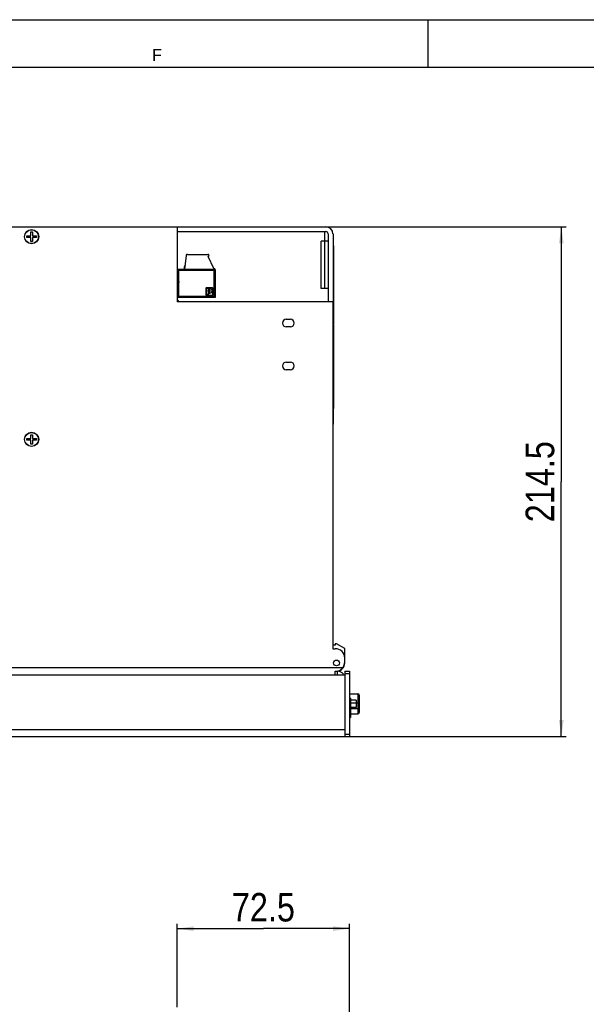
# Model space of a CAD drawing. Header units: millimetres. Extents: x 0 to 841, y 0 to 594.
# Tile 43 of 44: x 545 to 664, y 387 to 594. Entities that reach past the tile are written whole.
import ezdxf

# ---------------------------------------------------------------- set-up
doc = ezdxf.new("R2010")
doc.units = ezdxf.units.MM
doc.header["$LTSCALE"] = 46.255
doc.layers.get('0').update_dxf_attribs({"linetype": 'CONTINUOUS'})
doc.layers.add('3_ALL_AXES', color=7, linetype='CONTINUOUS')
doc.styles.get("Standard").update_dxf_attribs({"font": 'txt', "width": 0.85})
doc.styles.add('TEXTSTYLE_2', font='trium.ttf')
doc.dimstyles.new('DIMSTYLE_1', dxfattribs={"dimtxt": 6, "dimasz": 3.5, "dimexe": 1, "dimexo": 0.5, "dimgap": 1.5, "dimtad": 1, "dimdec": 4, "dimlfac": 2, "dimdsep": 46, "dimtxsty": 'STANDARD', "dimblk": '_FILLED', "dimblk1": '_FILLED', "dimblk2": '_FILLED', "dimcen": 0.09, "dimadec": 4, "dimazin": 2, "dimtp": 0.2, "dimtm": 0.2, "dimtfac": 1, "dimtdec": 4, "dimtofl": 0, "dimtmove": 0, "dimatfit": 3, "dimldrblk": '_FILLED', "dimfxl": 1, "dimtolj": 1, "dimarcsym": 0})
doc.dimstyles.new('DIMSTYLE_3', dxfattribs={"dimtxt": 6, "dimasz": 3.5, "dimexe": 1, "dimexo": 0.5, "dimgap": 1.5, "dimtad": 1, "dimdec": 4, "dimlfac": 2, "dimdsep": 46, "dimtxsty": 'STANDARD', "dimblk": '_FILLED', "dimblk1": '_FILLED', "dimblk2": '_FILLED', "dimcen": 0.09, "dimadec": 4, "dimazin": 2, "dimtp": 0.15, "dimtm": 0.15, "dimtfac": 1, "dimtdec": 4, "dimtofl": 0, "dimtmove": 0, "dimatfit": 3, "dimldrblk": '_FILLED', "dimfxl": 1, "dimtolj": 1, "dimarcsym": 0})

# ---------------------------------------------------------------- blocks, each defined once
blk = doc.blocks.new('_FILLED')
at = {"color": 0, "linetype": 'BYBLOCK'}
blk.add_solid([(0, 0), (-1, 0.143), (-1, -0.143)], dxfattribs=at)
blk = doc.blocks.new('*D9')
at = {"color": 2, "linetype": 'CONTINUOUS'}
for p, q in [((578.72, 550.42), (660.01, 550.42)), ((659.01, 550.42), (659.01, 496.8)), ((659.01, 443.17), (659.01, 496.8)), ((613.97, 443.17), (660.01, 443.17))]:
    blk.add_line(p, q, dxfattribs=at)
at = {"color": 2, "linetype": 'CONTINUOUS', "xscale": 3.5, "yscale": 3.5, "zscale": 3.5}
for p, rotation in [((659.01, 550.42), 90), ((659.01, 443.17), 270)]:
    blk.add_blockref('_FILLED', p, dxfattribs=dict(at, rotation=rotation))
at = {"color": 2, "linetype": 'CONTINUOUS', "insert": (651.51, 496.8), "char_height": 6, "width": 30.8571, "attachment_point": 2, "rotation": 90, "line_spacing_factor": 0.9}
blk.add_mtext('214.5', dxfattribs=at)
blk = doc.blocks.new('*D10')
at = {"color": 2, "linetype": 'CONTINUOUS'}
for p, q in [((578.22, 386.24), (578.22, 403.79)), ((578.22, 402.79), (596.35, 402.79)), ((614.47, 402.79), (596.35, 402.79)), ((614.47, 382.64), (614.47, 403.79))]:
    blk.add_line(p, q, dxfattribs=at)
at = {"color": 2, "linetype": 'CONTINUOUS', "xscale": 3.5, "yscale": 3.5, "zscale": 3.5, "rotation": 180}
blk.add_blockref('_FILLED', (578.22, 402.79), dxfattribs=at)
at = {"color": 2, "linetype": 'CONTINUOUS', "xscale": 3.5, "yscale": 3.5, "zscale": 3.5}
blk.add_blockref('_FILLED', (614.47, 402.79), dxfattribs=at)
at = {"color": 2, "linetype": 'CONTINUOUS', "insert": (596.35, 410.29), "char_height": 6, "width": 25.7143, "attachment_point": 2, "line_spacing_factor": 0.9}
blk.add_mtext('72.5', dxfattribs=at)

msp = doc.modelspace()

# ---------------------------------------------------------------- linework, layer by layer
at = {"color": 2, "linetype": 'CONTINUOUS'}
for p, q in [((0, 594), (841, 594)), ((615.848195, 450.837017), (614.652309, 450.837017)), ((615.848195, 449.337017), (614.652212, 449.337017))]:
    msp.add_line(p, q, dxfattribs=at)
at = {"color": 7, "linetype": 'CONTINUOUS'}
for p, q in [((631, 584), (631, 594)), ((20, 584), (817.213985, 584)), ((547.428195, 548.524517), (547.428195, 549.349517)), ((547.428195, 549.349517), (547.778195, 549.349517)), ((547.778195, 549.349517), (547.778195, 548.524517)), ((578.223195, 550.424517), (609.473195, 550.424517)), ((578.223195, 549.424517), (609.473195, 549.424517)), ((609.223195, 549.424517), (609.223195, 537.424517)), ((609.973195, 548.924517), (609.973195, 534.674517)), ((610.973195, 548.924517), (611.013195, 548.924517)), ((611.013195, 548.924517), (611.013195, 508.924517)), ((546.603195, 548.174517), (546.603195, 548.524517)), ((546.603195, 548.524517), (547.428195, 548.524517)), ((547.428195, 548.174517), (546.603195, 548.174517)), ((547.428195, 547.349517), (547.428195, 548.174517)), ((547.778195, 547.349517), (547.428195, 547.349517)), ((547.778195, 548.524517), (548.603195, 548.524517)), ((547.778195, 548.174517), (547.778195, 547.349517)), ((548.603195, 548.174517), (547.778195, 548.174517)), ((548.603195, 548.524517), (548.603195, 548.174517)), ((609.973195, 547.424517), (608.473195, 547.424517)), ((580.133011, 544.412484), (579.777186, 541.514517)), ((580.381148, 544.632017), (584.685695, 544.632017)), ((585.923195, 541.632017), (584.742548, 544.163922)), ((611.013195, 542.825854), (611.063195, 542.825854)), ((611.063195, 542.825854), (611.063195, 542.063312)), ((578.223195, 541.514517), (586.185194, 541.514517)), ((578.223195, 541.514517), (578.473195, 541.264517)), ((585.923195, 541.632017), (585.973195, 541.632017)), ((585.973195, 541.264517), (586.198674, 541.489995)), ((586.146373, 541.43767), (586.188033, 541.479499)), ((586.188033, 541.479499), (586.198674, 541.489995)), ((586.223195, 541.382017), (586.223195, 535.582017)), ((611.013195, 542.063312), (611.063195, 542.063312)), ((611.013195, 540.884382), (611.063195, 540.884382)), ((611.063195, 540.884382), (611.063195, 534.819165)), ((578.223196, 538.832017), (578.598196, 538.932498)), ((578.598196, 538.731536), (578.223196, 538.832017)), ((578.598196, 538.932498), (578.598196, 538.731536)), ((611.013195, 540.121841), (611.063195, 540.121841)), ((584.223195, 537.476619), (584.223195, 536.187414)), ((585.617797, 537.582017), (584.328593, 537.582017)), ((584.394054, 537.340464), (584.394054, 536.323569)), ((584.811412, 537.419512), (584.473102, 537.419512)), ((584.890461, 537.220489), (584.890461, 537.340464)), ((584.890461, 536.323569), (584.890461, 536.667352)), ((585.000773, 537.340464), (585.000773, 537.220489)), ((585.000773, 536.667352), (585.000773, 536.547377)), ((585.086147, 537.419512), (585.079822, 537.419512)), ((585.723195, 536.187414), (585.723195, 537.476619)), ((609.973195, 537.424517), (608.473195, 537.424517)), ((578.473195, 535.832017), (578.296418, 535.65524)), ((578.311931, 535.670604), (578.296418, 535.65524)), ((578.449781, 535.808846), (578.38487, 535.743648)), ((578.473195, 535.832017), (578.449781, 535.808846)), ((586.223195, 535.582017), (578.473195, 535.582017)), ((584.328593, 536.082017), (585.617797, 536.082017)), ((584.473102, 536.244521), (584.811412, 536.244521)), ((585.079822, 536.468329), (585.086147, 536.468329)), ((586.223195, 535.582017), (585.973195, 535.832017)), ((611.013195, 534.814148), (611.063195, 534.814148)), ((611.063195, 534.814148), (611.063195, 534.001439)), ((611.013195, 534.051607), (611.063195, 534.051607)), ((611.013195, 534.001439), (611.063195, 534.001439)), ((611.013195, 533.429533), (611.063195, 533.429533)), ((611.063195, 533.429533), (611.063195, 529.847592)), ((611.013195, 529.847592), (611.063195, 529.847592)), ((611.013195, 529.27067), (611.063195, 529.27067)), ((611.063195, 529.27067), (611.063195, 522.65863)), ((611.013195, 522.65863), (611.063195, 522.65863)), ((611.013195, 521.891072), (611.063195, 521.891072)), ((611.063195, 521.891072), (611.063195, 515.023179)), ((611.013195, 516.738897), (611.063195, 516.738897)), ((611.013195, 515.991407), (611.063195, 515.991407)), ((611.013195, 515.023179), (611.063195, 515.023179)), ((546.603195, 505.524517), (546.603195, 505.874517)), ((546.603195, 505.874517), (547.428195, 505.874517)), ((547.428195, 505.524517), (546.603195, 505.524517)), ((547.428195, 505.874517), (547.428195, 506.699517)), ((547.428195, 506.699517), (547.778195, 506.699517)), ((547.428195, 504.699517), (547.428195, 505.524517)), ((547.778195, 506.699517), (547.778195, 505.874517)), ((547.778195, 505.874517), (548.603195, 505.874517)), ((547.778195, 505.524517), (547.778195, 504.699517)), ((548.603195, 505.524517), (547.778195, 505.524517)), ((548.603195, 505.874517), (548.603195, 505.524517)), ((547.778195, 504.699517), (547.428195, 504.699517)), ((614.473195, 452.177017), (616.223195, 452.177017)), ((616.473195, 451.927016), (616.473195, 448.247017)), ((614.652309, 451.274517), (614.473195, 451.339709)), ((614.652309, 451.274517), (614.652309, 447.224517)), ((615.848195, 450.837017), (615.848195, 449.337017)), ((614.652309, 447.997017), (616.223195, 447.997017)), ((614.473195, 447.224517), (614.652309, 447.224517))]:
    msp.add_line(p, q, dxfattribs=at)
at = {"color": 3, "linetype": 'CONTINUOUS'}
for p, q in [((474.223195, 550.424517), (578.223195, 550.424517)), ((578.223195, 550.424517), (578.223195, 534.674517)), ((473.473195, 456.174517), (613.473195, 456.174517)), ((613.473195, 456.174517), (613.473195, 443.174517)), ((473.473195, 443.174517), (613.473195, 443.174517))]:
    msp.add_line(p, q, dxfattribs=at)
at = {"color": 9, "linetype": 'CONTINUOUS'}
for p, q in [((608.473195, 537.424517), (608.473195, 547.424517)), ((578.473195, 541.264517), (578.473195, 538.899004)), ((585.973195, 541.264517), (578.473195, 541.264517)), ((585.973195, 535.832017), (585.973195, 541.264517)), ((578.473195, 538.76503), (578.473195, 535.832017)), ((578.473195, 535.832017), (585.973195, 535.832017)), ((611.013195, 535.812476), (611.063195, 535.812476)), ((611.013195, 535.426467), (611.063195, 535.426467)), ((611.013195, 534.99475), (611.063195, 534.99475)), ((616.223195, 452.177017), (616.223195, 447.997017)), ((614.652309, 450.288788), (616.223195, 450.288788)), ((614.652211, 449.108788), (616.223195, 449.108788)), ((473.473195, 444.674517), (613.473195, 444.674517))]:
    msp.add_line(p, q, dxfattribs=at)
at = {"color": 7, "linetype": 'CONTINUOUS'}
for points in [[(578.223195, 541.514517), (578.224227, 541.513387), (578.242121, 541.495683)], [(578.389061, 541.348649), (578.415523, 541.321837), (578.443568, 541.293683), (578.473195, 541.264517)], [(585.973195, 541.264517), (585.999024, 541.290027), (586.069585, 541.360974)], [(586.057329, 535.747885), (586.030867, 535.774696), (586.002822, 535.80285), (585.973195, 535.832017)], [(586.223195, 535.582017), (586.222163, 535.583146), (586.204269, 535.60085)]]:
    msp.add_lwpolyline(points, dxfattribs=at)
for centre, radius in [((547.603195, 548.349517), 1.5), ((584.945617, 536.943921), 0.114181), ((547.603195, 505.699517), 1.5)]:
    msp.add_circle(centre, radius, dxfattribs=at)
at = {"color": 9, "linetype": 'CONTINUOUS'}
for centre in [(547.603195, 548.349517), (547.603195, 505.699517)]:
    msp.add_circle(centre, 1.457872, dxfattribs=at)
at = {"color": 7, "linetype": 'CONTINUOUS'}
for centre, radius, start, end in [((609.473195, 548.924517), 1.5, 0, 90), ((609.473195, 548.924517), 0.5, 0, 90), ((580.381148, 544.382017), 0.25, 90, 173), ((584.685695, 544.394517), 0.2375, 283.85006605, 90), ((580.181076, 541.932017), 0.5, 127.427004, 218.572996), ((585.973195, 541.382017), 0.25, 0, 90), ((584.328593, 537.476619), 0.105398, 90, 180), ((584.473102, 537.340464), 0.079048, 90, 180), ((584.945617, 536.943921), 0.228362, 115.88492446, 244.11507557), ((584.811412, 537.340464), 0.079048, 0, 90), ((584.811412, 537.220489), 0.079048, 295.88492446, 360), ((584.811412, 536.667352), 0.079048, 0, 64.11507545), ((585.079822, 537.340464), 0.079048, 90, 180), ((585.079822, 537.220489), 0.079048, 180, 244.11507569), ((585.079822, 536.667352), 0.079048, 115.88492446, 180), ((585.079822, 536.547377), 0.079048, 180, 270), ((584.945617, 536.943921), 0.228362, 295.88492446, 64.11507549), ((585.086147, 536.943921), 0.475592, 270, 90), ((585.617797, 537.476619), 0.105398, 0, 90), ((578.473195, 535.832017), 0.25, 225, 270), ((584.328593, 536.187414), 0.105398, 180, 270), ((584.473102, 536.323569), 0.079048, 180, 270), ((584.811412, 536.323569), 0.079048, 270, 360), ((585.617797, 536.187414), 0.105398, 270, 360), ((616.223195, 451.927017), 0.25, 0, 90), ((616.223195, 448.247017), 0.25, 270, 360)]:
    msp.add_arc(centre, radius, start, end, dxfattribs=at)
at = {"color": 3, "linetype": 'CONTINUOUS'}
msp.add_arc((579.723195, 535.674517), 1.5, 202.5, 221.95527387, dxfattribs=at)
at = {"color": 9, "linetype": 'CONTINUOUS'}
for points, knots in [([(616.473195, 450.353493), (616.473195, 450.343082), (616.455614, 450.327829), (616.429359, 450.316322), (616.383986, 450.302347), (616.314601, 450.291758), (616.255131, 450.288788), (616.223195, 450.288788)], [0, 0, 0, 0, 0.1167139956, 0.2126228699, 0.334468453, 0.6419774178, 1, 1, 1, 1]), ([(616.473195, 449.173493), (616.473195, 449.163082), (616.455614, 449.147829), (616.429359, 449.136322), (616.383986, 449.122347), (616.314601, 449.111758), (616.255131, 449.108788), (616.223195, 449.108788)], [0, 0, 0, 0, 0.1167139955, 0.2126228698, 0.334468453, 0.641977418, 1, 1, 1, 1])]:
    msp.add_open_spline(points, degree=3, knots=knots, dxfattribs=at)
at = {"layer": '3_ALL_AXES', "color": 7, "linetype": 'CONTINUOUS'}
for p, q in [((611.013195, 546.424517), (611.063195, 546.424517)), ((611.063195, 546.424517), (611.063195, 542.825854)), ((611.063195, 542.063312), (611.063195, 540.884382)), ((611.013195, 533.562334), (611.063195, 533.562334)), ((611.063195, 534.001439), (611.063195, 533.429533)), ((611.013195, 529.76495), (611.063195, 529.76495)), ((611.063195, 529.76495), (611.063195, 529.27067)), ((611.063195, 522.65863), (611.063195, 521.891072)), ((611.063195, 515.023179), (611.063195, 512.208463)), ((611.013195, 512.208463), (611.063195, 512.208463)), ((611.473195, 462.424517), (610.973195, 462.424517)), ((611.723195, 462.724517), (611.473195, 462.724517)), ((611.473195, 462.724517), (611.473195, 462.424517)), ((613.473195, 461.714154), (611.723195, 462.724517)), ((613.473195, 459.674517), (613.473195, 461.714154)), ((613.473195, 456.924517), (614.473195, 456.924517)), ((613.473195, 456.924517), (613.473195, 456.174517)), ((614.473195, 456.924517), (614.473195, 443.174517)), ((613.473195, 443.174517), (614.473195, 443.174517))]:
    msp.add_line(p, q, dxfattribs=at)
at = {"layer": '3_ALL_AXES', "color": 9, "linetype": 'CONTINUOUS'}
for p, q in [((611.013195, 545.293861), (611.063195, 545.293861)), ((611.013195, 541.993024), (611.063195, 541.993024)), ((611.013195, 514.43484), (611.063195, 514.43484)), ((611.013195, 513.979931), (611.063195, 513.979931)), ((611.013195, 512.780816), (611.063195, 512.780816)), ((613.034445, 457.674517), (474.973195, 457.674517)), ((611.973195, 456.174517), (611.973195, 456.924517)), ((613.473195, 456.424517), (614.473195, 456.424517)), ((613.473195, 443.674517), (614.473195, 443.674517))]:
    msp.add_line(p, q, dxfattribs=at)
at = {"layer": '3_ALL_AXES', "color": 3, "linetype": 'CONTINUOUS'}
for p, q in [((610.973195, 534.674517), (578.223195, 534.674517)), ((610.973195, 534.674517), (610.973195, 461.674517)), ((601.148195, 530.974517), (602.048195, 530.974517)), ((602.048195, 529.374517), (601.148195, 529.374517)), ((601.148195, 521.974517), (602.048195, 521.974517)), ((602.048195, 520.374517), (601.148195, 520.374517)), ((610.973195, 461.674517), (611.473195, 461.674517)), ((613.473195, 458.924517), (613.473195, 459.674517)), ((611.473195, 456.174517), (611.473195, 456.924517))]:
    msp.add_line(p, q, dxfattribs=at)
msp.add_circle((611.723195, 458.674517), 0.61475, dxfattribs=at)
for centre, radius, start, end in [((601.148195, 530.174517), 0.8, 90, 270), ((602.048195, 530.174517), 0.8, 270, 90), ((601.148195, 521.174517), 0.8, 90, 270), ((602.048195, 521.174517), 0.8, 270, 90), ((611.473195, 459.674517), 2, 0, 90), ((611.473195, 458.924517), 2, 321.31781255, 360)]:
    msp.add_arc(centre, radius, start, end, dxfattribs=at)
at = {"layer": '3_ALL_AXES', "color": 7, "linetype": 'CONTINUOUS'}
for centre, radius, start, end in [((611.723195, 458.674517), 1.75, 275.03034357, 360), ((611.973195, 455.424517), 1.5, 36.72777202, 90)]:
    msp.add_arc(centre, radius, start, end, dxfattribs=at)
at = {"layer": '3_ALL_AXES', "color": 3, "linetype": 'CONTINUOUS'}
msp.add_open_spline([(611.473195, 456.924517), (611.769212, 456.924517), (612.369055, 457.059498), (612.849372, 457.443361), (613.034445, 457.674517)], degree=3, knots=[0, 0, 0, 0, 0.499916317, 1, 1, 1, 1], dxfattribs=at)

# ---------------------------------------------------------------- texts
at = {"color": 2, "linetype": 'CONTINUOUS', "insert": (573.979794, 587.818883), "char_height": 2.5, "width": 2.11111111, "attachment_point": 2, "line_spacing_factor": 0.9, "style": 'TEXTSTYLE_2'}
msp.add_mtext('F', dxfattribs=at)

# ---------------------------------------------------------------- dimensions: what is measured, and where the dimension line sits
at = {"color": 2, "linetype": 'CONTINUOUS'}
dim = msp.add_linear_dim(base=(659.013627, 550.424517), p1=(613.473195, 443.174517), p2=(578.223195, 550.424517), angle=90, dimstyle='DIMSTYLE_1', dxfattribs=at)
dim.commit()
dim.dimension.update_dxf_attribs({"geometry": '*D9', "text_midpoint": (659.013627, 495.942356), "dimtype": 160})
dim = msp.add_linear_dim(base=(614.473195, 402.793812), p1=(578.223195, 385.73903), p2=(614.473195, 382.13903), dimstyle='DIMSTYLE_3', dxfattribs=at)
dim.commit()
dim.dimension.update_dxf_attribs({"geometry": '*D10', "text_midpoint": (595.49106, 402.793812), "dimtype": 160})

doc.saveas('drawing.dxf')
